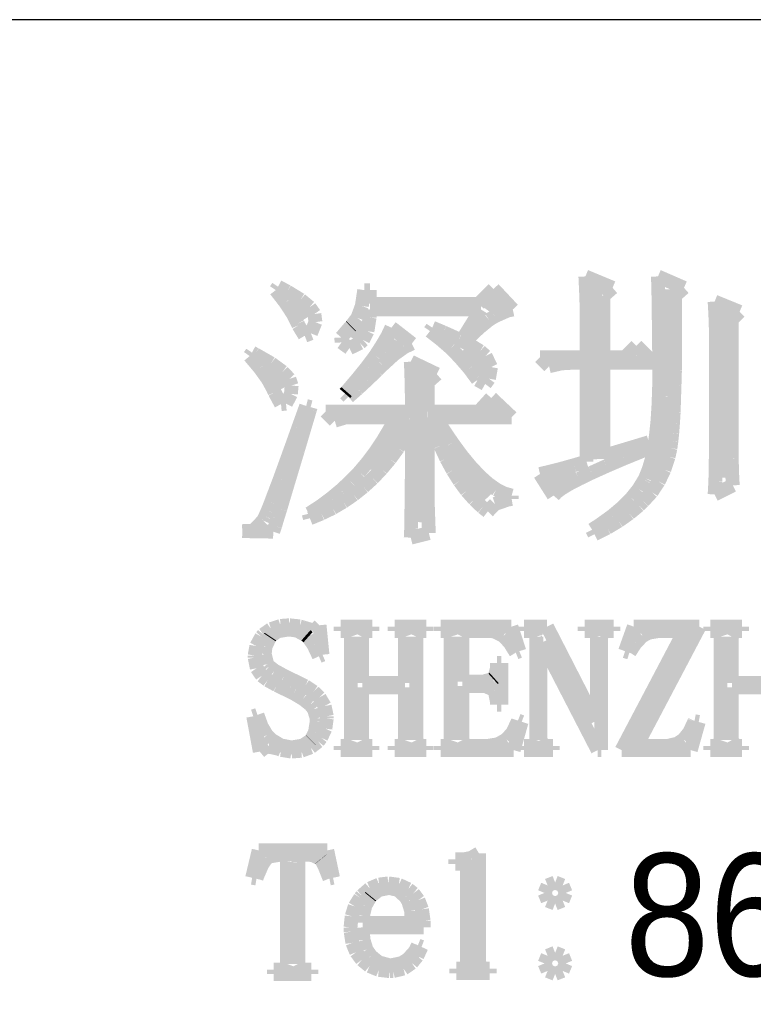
# Model space of a CAD drawing. Extents: x -19 to 391, y -43 to 244.
# Tile 24 of 33: x 359.61 to 365, y -34.91 to -27.68. Entities that reach past the tile are written whole.
import ezdxf

# ---------------------------------------------------------------- set-up
doc = ezdxf.new("R2010")
doc.units = 0
doc.layers.add('BOARD_GEOMETRY_DIMENSION', color=2, linetype='CONTINUOUS')

msp = doc.modelspace()

# ---------------------------------------------------------------- linework, layer by layer
at = {"layer": 'BOARD_GEOMETRY_DIMENSION'}
msp.add_lwpolyline([(385.949952, -27.67965), (333.44993, -27.67965), (333.44993, -38.179756)], dxfattribs=at)
for points, const_width in [([(363.771688, -29.682948), (363.766354, -29.56433)], 0.1016), ([(363.766354, -29.56433), (363.966252, -29.647642)], 0.1016), ([(364.2995, -29.56433), (364.490762, -29.647642)], 0.1016), ([(364.301278, -29.643578), (364.2995, -29.56433)], 0.1016), ([(361.4928, -29.664406), (361.509564, -29.63926)], 0.1016), ([(361.56265, -29.75483), (361.4928, -29.664406)], 0.1016), ([(361.509564, -29.63926), (361.576366, -29.67482)], 0.1016), ([(361.576366, -29.67482), (361.675172, -29.735272)], 0.1016), ([(362.124752, -29.780992), (362.142278, -29.664406)], 0.1016), ([(362.142278, -29.664406), (362.184188, -29.664406)], 0.1016), ([(362.184188, -29.664406), (362.184188, -29.765244)], 0.1016), ([(362.98378, -29.765244), (363.091984, -29.656024)], 0.1016), ([(363.091984, -29.656024), (363.233462, -29.8069)], 0.1016), ([(363.824266, -29.63164), (363.859572, -30.905196)], 0.127), ([(363.966252, -29.647642), (363.89945, -29.706062)], 0.1016), ([(364.303564, -29.727906), (364.301278, -29.643578)], 0.1016), ([(364.360968, -29.658564), (364.383574, -30.440376)], 0.127), ([(364.490762, -29.647642), (364.424468, -29.706062)], 0.1016), ([(361.634786, -29.757624), (361.706668, -29.875734)], 0.127), ([(361.675172, -29.735272), (361.741466, -29.790136)], 0.1016), ([(363.097064, -29.734764), (363.043978, -29.808932)], 0.127), ([(363.77499, -29.77769), (363.771688, -29.682948)], 0.1016), ([(363.89945, -29.706062), (363.89945, -30.156658)], 0.1016), ([(364.30458, -29.816298), (364.303564, -29.727906)], 0.1016), ([(364.424468, -29.706062), (364.425484, -29.852874)], 0.1016), ([(364.715552, -29.748734), (364.899194, -29.823664)], 0.1016), ([(364.720886, -29.84754), (364.715552, -29.748734)], 0.1016), ([(361.616752, -29.837126), (361.56265, -29.75483)], 0.1016), ([(361.741466, -29.790136), (361.776264, -29.840174)], 0.1016), ([(362.092494, -29.868368), (362.124752, -29.780992)], 0.1016), ([(362.184188, -29.8069), (362.181902, -29.86532)], 0.1016), ([(362.184188, -29.765244), (362.98378, -29.765244)], 0.1016), ([(363.00029, -29.8069), (362.184188, -29.8069)], 0.1016), ([(362.875576, -30.006798), (363.00029, -29.8069)], 0.1016), ([(363.194092, -29.815282), (363.100366, -29.856938)], 0.1016), ([(363.233462, -29.8069), (363.194092, -29.815282)], 0.1016), ([(363.77499, -30.156658), (363.77499, -29.77769)], 0.1016), ([(364.305596, -29.910024), (364.30458, -29.816298)], 0.1016), ([(364.794292, -29.822648), (364.777274, -31.040832)], 0.127), ([(364.899194, -29.823664), (364.840774, -29.88183)], 0.1016), ([(361.65409, -29.910024), (361.616752, -29.837126)], 0.1016), ([(361.776264, -29.840174), (361.784392, -29.89961)], 0.1016), ([(362.115608, -29.898848), (362.046266, -30.011624)], 0.127), ([(362.046774, -29.92755), (362.092494, -29.868368)], 0.1016), ([(362.181902, -29.86532), (362.166408, -29.966158)], 0.1016), ([(363.058456, -29.882846), (362.986574, -29.941266)], 0.1016), ([(363.100366, -29.856938), (363.058456, -29.882846)], 0.1016), ([(364.425484, -29.852874), (364.425484, -30.13075)], 0.1016), ([(364.724188, -29.944314), (364.720886, -29.84754)], 0.1016), ([(364.840774, -29.88183), (364.840774, -30.872938)], 0.1016), ([(361.659678, -29.923486), (361.65409, -29.910024)], 0.1016), ([(361.705398, -29.999432), (361.659678, -29.923486)], 0.1016), ([(361.784392, -29.89961), (361.750864, -29.981906)], 0.1016), ([(361.973876, -30.012132), (362.042456, -29.931868)], 0.1016), ([(362.042456, -29.931868), (362.046774, -29.92755)], 0.1016), ([(362.166408, -29.966158), (362.13415, -30.03169)], 0.1016), ([(362.312966, -30.002734), (362.342176, -29.94025)], 0.1016), ([(362.342176, -29.94025), (362.49229, -30.056836)], 0.1016), ([(362.625386, -29.965142), (362.64215, -29.94025)], 0.1016), ([(362.70565, -30.027626), (362.625386, -29.965142)], 0.1016), ([(362.64215, -29.94025), (362.724192, -29.97454)], 0.1016), ([(362.986574, -29.941266), (362.900468, -30.023562)], 0.1016), ([(364.306866, -30.00883), (364.305596, -29.910024)], 0.1016), ([(364.724188, -30.88132), (364.724188, -29.944314)], 0.1016), ([(361.750864, -29.981906), (361.705398, -29.999432)], 0.1016), ([(361.975908, -30.048454), (361.973876, -30.012132)], 0.1016), ([(362.13415, -30.03169), (362.11129, -30.052518)], 0.1016), ([(362.27258, -30.071314), (362.312966, -30.002734)], 0.1016), ([(362.366306, -30.02788), (362.311696, -30.13075)], 0.127), ([(362.778802, -30.091126), (362.70565, -30.027626)], 0.1016), ([(362.724192, -29.97454), (362.837984, -30.025594)], 0.1016), ([(362.837984, -30.025594), (362.927392, -30.07233)], 0.1016), ([(362.900468, -30.023562), (362.875576, -30.006798)], 0.1016), ([(364.307882, -30.11297), (364.306866, -30.00883)], 0.1016), ([(362.034074, -30.09011), (361.975908, -30.048454)], 0.1016), ([(362.11129, -30.052518), (362.034074, -30.09011)], 0.1016), ([(362.223558, -30.14726), (362.27258, -30.071314)], 0.1016), ([(362.437172, -30.082744), (362.360972, -30.136846)], 0.1016), ([(362.49229, -30.056836), (362.437172, -30.082744)], 0.1016), ([(362.842302, -30.156658), (362.778802, -30.091126)], 0.1016), ([(362.881164, -30.093666), (363.006894, -30.212538), (363.0295, -30.278578)], 0.127), ([(362.927392, -30.07233), (362.993178, -30.11297)], 0.1016), ([(362.993178, -30.11297), (363.033564, -30.148276)], 0.1016), ([(364.057692, -30.156658), (364.141004, -30.073346)], 0.1016), ([(364.141004, -30.073346), (364.265972, -30.198314)], 0.1016), ([(364.307882, -30.37332), (364.307882, -30.11297)], 0.1016), ([(361.301284, -30.148276), (361.318302, -30.123384)], 0.1016), ([(361.376468, -30.237938), (361.301284, -30.148276)], 0.1016), ([(361.318302, -30.123384), (361.342178, -30.13583)], 0.1016), ([(361.342178, -30.13583), (361.458764, -30.202378)], 0.1016), ([(362.163106, -30.22854), (362.223558, -30.14726)], 0.1016), ([(362.360972, -30.136846), (362.275882, -30.215078)], 0.1016), ([(362.914692, -30.23997), (362.842302, -30.156658)], 0.1016), ([(363.033564, -30.148276), (363.073188, -30.229556)], 0.1016), ([(363.433106, -30.156658), (363.77499, -30.156658)], 0.1016), ([(363.499908, -30.22346), (363.433106, -30.156658)], 0.1016), ([(363.89945, -30.156658), (364.057692, -30.156658)], 0.1016), ([(364.425484, -30.13075), (364.424468, -30.253432)], 0.1016), ([(361.434888, -30.318964), (361.376468, -30.237938)], 0.1016), ([(361.464098, -30.268926), (361.533186, -30.391354)], 0.127), ([(361.458764, -30.202378), (361.543092, -30.263846)], 0.1016), ([(362.092494, -30.315916), (362.163106, -30.22854)], 0.1016), ([(362.237274, -30.253432), (362.164376, -30.323282)], 0.1016), ([(362.275882, -30.215078), (362.237274, -30.253432)], 0.1016), ([(362.483908, -30.189932), (362.675678, -30.281626)], 0.1016), ([(362.487972, -30.263846), (362.483908, -30.189932)], 0.1016), ([(362.545376, -30.270704), (362.533692, -31.36773)], 0.127), ([(362.966762, -30.310836), (362.914692, -30.23997)], 0.1016), ([(363.073188, -30.229556), (363.058456, -30.3149)], 0.1016), ([(363.591602, -30.202378), (363.499908, -30.22346)], 0.1016), ([(363.666278, -30.198314), (363.591602, -30.202378)], 0.1016), ([(363.77499, -30.198314), (363.666278, -30.198314)], 0.1016), ([(363.77499, -30.922976), (363.77499, -30.198314)], 0.1016), ([(363.89945, -30.198314), (363.89945, -30.88132)], 0.1016), ([(364.265972, -30.198314), (363.89945, -30.198314)], 0.1016), ([(364.424468, -30.253432), (364.421166, -30.365954)], 0.1016), ([(361.474004, -30.390846), (361.434888, -30.318964)], 0.1016), ([(361.543092, -30.263846), (361.592876, -30.316932)], 0.1016), ([(361.592876, -30.316932), (361.609386, -30.364938)], 0.1016), ([(362.012484, -30.409642), (362.092494, -30.315916)], 0.1016), ([(362.164376, -30.323282), (362.093764, -30.388814)], 0.1016), ([(362.490004, -30.35554), (362.487972, -30.263846)], 0.1016), ([(362.675678, -30.281626), (362.608876, -30.340046)], 0.1016), ([(362.975398, -30.323282), (362.966762, -30.310836)], 0.1016), ([(363.030262, -30.353508), (362.975398, -30.323282)], 0.1016), ([(363.058456, -30.3149), (363.030262, -30.353508)], 0.1016), ([(361.484672, -30.414976), (361.474004, -30.390846)], 0.1016), ([(361.609386, -30.364938), (361.604052, -30.426406)], 0.1016), ([(362.093764, -30.388814), (362.025692, -30.44825)], 0.1016), ([(362.49229, -30.462728), (362.490004, -30.35554)], 0.1016), ([(362.608876, -30.340046), (362.608876, -30.556454)], 0.1016), ([(364.303564, -30.503368), (364.307882, -30.37332)], 0.1016), ([(364.421166, -30.365954), (364.417864, -30.469078)], 0.1016), ([(361.531408, -30.501336), (361.484672, -30.414976)], 0.1016), ([(361.604052, -30.426406), (361.567984, -30.498034)], 0.1016), ([(362.0008, -30.423104), (362.012484, -30.409642)], 0.1016), ([(362.025692, -30.44825), (362.0008, -30.423104)], 0.1016), ([(362.49229, -30.556454), (362.49229, -30.462728)], 0.1016), ([(362.98378, -30.556454), (363.074966, -30.456378)], 0.1016), ([(363.074966, -30.456378), (363.22508, -30.59811)], 0.1016), ([(364.367064, -30.445964), (364.24489, -31.04642)], 0.127), ([(364.417864, -30.469078), (364.41507, -30.560518)], 0.1016), ([(361.567984, -30.498034), (361.531408, -30.501336)], 0.1016), ([(361.658662, -30.674564), (361.716066, -30.515306)], 0.1016), ([(361.744006, -30.541468), (361.69727, -30.69844)], 0.1016), ([(361.716066, -30.515306), (361.749086, -30.523688)], 0.1016), ([(361.749086, -30.523688), (361.744006, -30.541468)], 0.1016), ([(363.056678, -30.545786), (363.097064, -30.552136)], 0.127), ([(364.296198, -30.621986), (364.303564, -30.503368)], 0.1016), ([(361.859576, -30.556454), (362.49229, -30.556454)], 0.1016), ([(361.92587, -30.623002), (361.859576, -30.556454)], 0.1016), ([(362.009182, -30.59811), (361.92587, -30.623002)], 0.1016), ([(362.37545, -30.59811), (362.009182, -30.59811)], 0.1016), ([(362.453682, -30.597348), (362.205778, -30.991302)], 0.127), ([(362.328968, -30.686502), (362.37545, -30.59811)], 0.1016), ([(362.608876, -30.556454), (362.98378, -30.556454)], 0.1016), ([(362.608876, -30.59811), (362.608876, -31.156148)], 0.1016), ([(362.625386, -30.59811), (362.608876, -30.59811)], 0.1016), ([(362.661962, -30.706314), (362.625386, -30.59811)], 0.1016), ([(362.667296, -30.59811), (362.715302, -30.675072)], 0.1016), ([(363.22508, -30.59811), (362.667296, -30.59811)], 0.1016), ([(364.41507, -30.560518), (364.40999, -30.641798)], 0.1016), ([(361.607608, -30.817312), (361.658662, -30.674564)], 0.1016), ([(362.278676, -30.77083), (362.328968, -30.686502)], 0.1016), ([(362.49229, -30.656276), (362.4453, -30.738572)], 0.1016), ([(362.49229, -30.945836), (362.49229, -30.656276)], 0.1016), ([(362.715302, -30.675072), (362.787692, -30.783276)], 0.1016), ([(364.284768, -30.73019), (364.296198, -30.621986)], 0.1016), ([(364.40999, -30.641798), (364.404402, -30.71368)], 0.1016), ([(361.69727, -30.69844), (361.654598, -30.842204)], 0.1016), ([(362.4453, -30.738572), (362.390182, -30.823916)], 0.1016), ([(362.701586, -30.807406), (362.661962, -30.706314)], 0.1016), ([(364.27029, -30.825948), (364.284768, -30.73019)], 0.1016), ([(364.404402, -30.71368), (364.398052, -30.773878)], 0.1016), ([(361.561888, -30.943296), (361.607608, -30.817312)], 0.1016), ([(362.224574, -30.85211), (362.278676, -30.77083)], 0.1016), ([(362.390182, -30.823916), (362.331762, -30.90418)], 0.1016), ([(362.745274, -30.900878), (362.701586, -30.807406)], 0.1016), ([(362.787692, -30.783276), (362.857796, -30.879034)], 0.1016), ([(363.89945, -30.88132), (364.232698, -30.781244)], 0.1016), ([(364.24108, -30.8229), (364.199678, -30.839664)], 0.1016), ([(364.232698, -30.781244), (364.24108, -30.8229)], 0.1016), ([(364.252764, -30.910276), (364.27029, -30.825948)], 0.1016), ([(364.391194, -30.824932), (364.382558, -30.864556)], 0.1016), ([(364.398052, -30.773878), (364.391194, -30.824932)], 0.1016), ([(361.654598, -30.842204), (361.61599, -30.97022)], 0.1016), ([(362.167678, -30.928056), (362.224574, -30.85211)], 0.1016), ([(362.331762, -30.90418), (362.269278, -30.978094)], 0.1016), ([(362.792264, -30.987238), (362.745274, -30.900878)], 0.1016), ([(362.770166, -30.856174), (363.066076, -31.169864)], 0.127), ([(362.857796, -30.879034), (362.925106, -30.960314)], 0.1016), ([(364.051596, -30.899862), (363.922564, -30.955234)], 0.1016), ([(364.199678, -30.839664), (364.051596, -30.899862)], 0.1016), ([(364.230666, -30.983174), (364.252764, -30.910276)], 0.1016), ([(364.377478, -30.887416), (364.34649, -30.983174)], 0.1016), ([(364.382558, -30.864556), (364.377478, -30.887416)], 0.1016), ([(364.723172, -30.96768), (364.724188, -30.88132)], 0.1016), ([(364.840774, -30.872938), (364.84179, -30.900878)], 0.1016), ([(364.84179, -30.900878), (364.843568, -30.994604)], 0.1016), ([(361.522264, -31.052516), (361.561888, -30.943296)], 0.1016), ([(361.61599, -30.97022), (361.5817, -31.084774)], 0.1016), ([(362.105956, -31.000954), (362.167678, -30.928056)], 0.1016), ([(362.269278, -30.978094), (362.204762, -31.046674)], 0.1016), ([(362.491274, -31.068518), (362.49229, -30.945836)], 0.1016), ([(362.925106, -30.960314), (362.989876, -31.029148)], 0.1016), ([(363.494574, -30.999938), (363.58957, -30.976062)], 0.1016), ([(363.58957, -30.976062), (363.683296, -30.9499)], 0.1016), ([(363.683296, -30.9499), (363.77499, -30.922976)], 0.1016), ([(363.922564, -30.955234), (363.812074, -31.005018)], 0.1016), ([(364.720886, -31.06547), (364.723172, -30.96768)], 0.1016), ([(361.486958, -31.145226), (361.522264, -31.052516)], 0.1016), ([(362.040678, -31.068518), (362.105956, -31.000954)], 0.1016), ([(362.204762, -31.046674), (362.136182, -31.109158)], 0.1016), ([(362.842302, -31.066486), (362.792264, -30.987238)], 0.1016), ([(362.989876, -31.029148), (363.052106, -31.085282)], 0.1016), ([(363.433106, -31.014416), (363.494574, -30.999938)], 0.1016), ([(363.533182, -31.172658), (363.433106, -31.014416)], 0.1016), ([(363.517688, -31.076138), (363.69879, -31.010098)], 0.127), ([(363.719364, -31.049976), (363.64545, -31.08833)], 0.1016), ([(363.812074, -31.005018), (363.719364, -31.049976)], 0.1016), ([(364.199678, -31.056072), (364.205774, -31.044642)], 0.1016), ([(364.205774, -31.044642), (364.230666, -30.983174)], 0.1016), ([(364.34649, -30.983174), (364.30458, -31.069534)], 0.1016), ([(364.843568, -30.994604), (364.848902, -31.097728)], 0.1016), ([(361.5817, -31.084774), (361.551474, -31.18485)], 0.1016), ([(361.97159, -31.133034), (362.040678, -31.068518)], 0.1016), ([(362.136182, -31.109158), (362.0643, -31.166562)], 0.1016), ([(362.490004, -31.17596), (362.491274, -31.068518)], 0.1016), ([(362.89488, -31.138368), (362.842302, -31.066486)], 0.1016), ([(363.052106, -31.085282), (363.112558, -31.127954)], 0.1016), ([(363.590586, -31.121604), (363.552994, -31.149798)], 0.1016), ([(363.64545, -31.08833), (363.590586, -31.121604)], 0.1016), ([(364.104682, -31.191454), (364.157768, -31.124906)], 0.1016), ([(364.157768, -31.124906), (364.199678, -31.056072)], 0.1016), ([(364.30458, -31.069534), (364.25378, -31.14675)], 0.1016), ([(364.715552, -31.164276), (364.720886, -31.06547)], 0.1016), ([(364.848902, -31.097728), (364.715552, -31.164276)], 0.1016), ([(361.458002, -31.222188), (361.486958, -31.145226)], 0.1016), ([(361.551474, -31.18485), (361.526582, -31.26994)], 0.1016), ([(361.823, -31.249874), (361.898692, -31.193486)], 0.1016), ([(361.898692, -31.193486), (361.97159, -31.133034)], 0.1016), ([(362.0643, -31.166562), (361.988354, -31.218378)], 0.1016), ([(362.488988, -31.269432), (362.490004, -31.17596)], 0.1016), ([(362.608876, -31.156148), (362.609892, -31.249874)], 0.1016), ([(362.951268, -31.201868), (362.89488, -31.138368)], 0.1016), ([(363.112558, -31.127954), (363.169962, -31.157164)], 0.1016), ([(363.169962, -31.157164), (363.22508, -31.172658)], 0.1016), ([(363.22508, -31.19755), (363.199172, -31.201868)], 0.1016), ([(363.22508, -31.172658), (363.22508, -31.19755)], 0.1016), ([(363.552994, -31.149798), (363.533182, -31.172658)], 0.1016), ([(364.03915, -31.258002), (364.104682, -31.191454)], 0.1016), ([(364.25378, -31.14675), (364.191296, -31.214314)], 0.1016), ([(361.433872, -31.28264), (361.458002, -31.222188)], 0.1016), ([(361.526582, -31.26994), (361.504484, -31.33979)], 0.1016), ([(361.74299, -31.30169), (361.823, -31.249874)], 0.1016), ([(361.910376, -31.264352), (361.82808, -31.304738)], 0.1016), ([(361.988354, -31.218378), (361.910376, -31.264352)], 0.1016), ([(362.487972, -31.34868), (362.488988, -31.269432)], 0.1016), ([(362.609892, -31.249874), (362.613194, -31.347664)], 0.1016), ([(363.011466, -31.259018), (362.951268, -31.201868)], 0.1016), ([(363.050074, -31.289244), (363.011466, -31.259018)], 0.1016), ([(363.102398, -31.234126), (363.050074, -31.289244)], 0.1016), ([(363.199172, -31.201868), (363.102398, -31.234126)], 0.1016), ([(363.962188, -31.322518), (364.03915, -31.258002)], 0.1016), ([(364.1598, -31.245556), (364.089188, -31.303976)], 0.1016), ([(364.191296, -31.214314), (364.1598, -31.245556)], 0.1016), ([(361.40136, -31.352236), (361.415076, -31.325312)], 0.1016), ([(361.415076, -31.325312), (361.433872, -31.28264)], 0.1016), ([(361.504484, -31.33979), (361.487974, -31.396178)], 0.1016), ([(361.734354, -31.306008), (361.74299, -31.30169)], 0.1016), ([(361.74299, -31.339282), (361.734354, -31.306008)], 0.1016), ([(361.82808, -31.304738), (361.74299, -31.339282)], 0.1016), ([(363.873796, -31.386018), (363.962188, -31.322518)], 0.1016), ([(364.089188, -31.303976), (364.010956, -31.359094)], 0.1016), ([(361.32897, -31.429452), (361.399582, -31.356554)], 0.1016), ([(361.399582, -31.356554), (361.40136, -31.352236)], 0.1016), ([(361.487974, -31.396178), (361.474258, -31.43758)], 0.1016), ([(362.485178, -31.463234), (362.486956, -31.413196)], 0.1016), ([(362.486956, -31.413196), (362.487972, -31.34868)], 0.1016), ([(362.613194, -31.347664), (362.617004, -31.448502)], 0.1016), ([(363.816392, -31.42361), (363.873796, -31.386018)], 0.1016), ([(363.925866, -31.410148), (363.832902, -31.456884)], 0.1016), ([(364.010956, -31.359094), (363.925866, -31.410148)], 0.1016), ([(361.246674, -31.433516), (361.31627, -31.431484)], 0.1016), ([(361.474258, -31.43758), (361.246674, -31.433516)], 0.1016), ([(361.31627, -31.431484), (361.32897, -31.429452)], 0.1016), ([(362.617004, -31.448502), (362.483908, -31.481776)], 0.1016), ([(362.483908, -31.481776), (362.485178, -31.463234)], 0.1016), ([(363.832902, -31.456884), (363.816392, -31.42361)], 0.1016), ([(361.45851, -32.152336), (361.528106, -32.129476)], 0.1016), ([(361.528106, -32.129476), (361.592876, -32.124396)], 0.1016), ([(361.592876, -32.124396), (361.668822, -32.132778)], 0.1016), ([(361.668822, -32.132778), (361.692698, -32.13989)], 0.1016), ([(361.788456, -32.150304), (361.814364, -32.124396)], 0.1016), ([(361.814364, -32.124396), (361.836208, -32.340804)], 0.1016), ([(361.968542, -32.13481), (362.201714, -32.13481)], 0.1016), ([(361.968542, -32.166306), (361.968542, -32.13481)], 0.1016), ([(362.201714, -32.13481), (362.201714, -32.166306)], 0.1016), ([(362.366052, -32.13481), (362.599478, -32.13481)], 0.1016), ([(362.366052, -32.166306), (362.366052, -32.13481)], 0.1016), ([(362.599478, -32.13481), (362.599478, -32.166306)], 0.1016), ([(362.703872, -32.13481), (363.223302, -32.13481)], 0.1016), ([(362.703872, -32.166306), (362.703872, -32.13481)], 0.1016), ([(363.223302, -32.13481), (363.281722, -32.314896)], 0.1016), ([(363.315504, -32.13481), (363.485176, -32.13481)], 0.1016), ([(363.315504, -32.166306), (363.315504, -32.13481)], 0.1016), ([(363.485176, -32.13481), (363.841284, -32.828992)], 0.1016), ([(363.76102, -32.13481), (363.973364, -32.13481)], 0.1016), ([(363.76102, -32.166306), (363.76102, -32.13481)], 0.1016), ([(363.973364, -32.13481), (363.973364, -32.166306)], 0.1016), ([(364.057692, -32.314896), (364.122208, -32.13481)], 0.1016), ([(364.122208, -32.13481), (364.6043, -32.13481)], 0.1016), ([(364.6043, -32.13481), (364.143036, -33.010094)], 0.1016), ([(364.68431, -32.13481), (364.917482, -32.13481)], 0.1016), ([(364.68431, -32.166306), (364.68431, -32.13481)], 0.1016), ([(364.917482, -32.13481), (364.917482, -32.166306)], 0.1016), ([(361.350052, -32.277304), (361.387644, -32.208724)], 0.1016), ([(361.387644, -32.208724), (361.401106, -32.192976)], 0.1016), ([(361.401106, -32.192976), (361.45851, -32.152336)], 0.1016), ([(361.453176, -32.207708), (361.449112, -32.213804)], 0.1016), ([(361.505246, -32.1691), (361.453176, -32.207708)], 0.1016), ([(361.586526, -32.155638), (361.505246, -32.1691)], 0.1016), ([(361.64901, -32.16402), (361.586526, -32.155638)], 0.1016), ([(361.714542, -32.19831), (361.64901, -32.16402)], 0.1016), ([(361.692698, -32.13989), (361.762294, -32.160718)], 0.1016), ([(361.730036, -32.212026), (361.714542, -32.19831)], 0.1016), ([(361.762294, -32.160718), (361.788456, -32.150304)], 0.1016), ([(361.990386, -32.166306), (361.968542, -32.166306)], 0.1016), ([(362.032042, -32.17672), (361.990386, -32.166306)], 0.1016), ([(362.043472, -32.208724), (362.032042, -32.17672)], 0.1016), ([(362.043472, -32.967422), (362.043472, -32.208724)], 0.1016), ([(362.143294, -32.17672), (362.1278, -32.208724)], 0.1016), ([(362.1278, -32.208724), (362.1278, -32.548322)], 0.1016), ([(362.180886, -32.166306), (362.143294, -32.17672)], 0.1016), ([(362.201714, -32.166306), (362.180886, -32.166306)], 0.1016), ([(362.38815, -32.166306), (362.366052, -32.166306)], 0.1016), ([(362.429552, -32.17672), (362.38815, -32.166306)], 0.1016), ([(362.441236, -32.208724), (362.429552, -32.17672)], 0.1016), ([(362.441236, -32.548322), (362.441236, -32.208724)], 0.1016), ([(362.541058, -32.17672), (362.525564, -32.208724)], 0.1016), ([(362.525564, -32.208724), (362.525564, -32.967422)], 0.1016), ([(362.57865, -32.166306), (362.541058, -32.17672)], 0.1016), ([(362.599478, -32.166306), (362.57865, -32.166306)], 0.1016), ([(362.73105, -32.166306), (362.703872, -32.166306)], 0.1016), ([(362.767372, -32.17672), (362.73105, -32.166306)], 0.1016), ([(362.777786, -32.208724), (362.767372, -32.17672)], 0.1016), ([(362.777786, -32.967422), (362.777786, -32.208724)], 0.1016), ([(362.878878, -32.17672), (362.86313, -32.208724)], 0.1016), ([(362.86313, -32.208724), (362.86313, -32.537908)], 0.1016), ([(362.911136, -32.166306), (362.878878, -32.17672)], 0.1016), ([(363.058964, -32.166306), (362.911136, -32.166306)], 0.1016), ([(363.097572, -32.170116), (363.058964, -32.166306)], 0.1016), ([(363.165136, -32.20339), (363.097572, -32.170116)], 0.1016), ([(363.211872, -32.254698), (363.165136, -32.20339)], 0.1016), ([(363.352842, -32.166306), (363.315504, -32.166306)], 0.1016), ([(363.395768, -32.17672), (363.352842, -32.166306)], 0.1016), ([(363.405928, -32.208724), (363.395768, -32.17672)], 0.1016), ([(363.405928, -32.967422), (363.405928, -32.208724)], 0.1016), ([(363.803692, -32.166306), (363.76102, -32.166306)], 0.1016), ([(363.841284, -32.17672), (363.803692, -32.166306)], 0.1016), ([(363.851698, -32.208724), (363.841284, -32.17672)], 0.1016), ([(363.851698, -32.828992), (363.851698, -32.208724)], 0.1016), ([(363.89945, -32.17672), (363.88294, -32.208724)], 0.1016), ([(363.88294, -32.208724), (363.88294, -33.041336)], 0.1016), ([(363.930692, -32.166306), (363.89945, -32.17672)], 0.1016), ([(363.973364, -32.166306), (363.930692, -32.166306)], 0.1016), ([(364.031784, -33.041336), (364.492794, -32.166306)], 0.1016), ([(364.185708, -32.20339), (364.135924, -32.254698)], 0.1016), ([(364.231428, -32.179514), (364.185708, -32.20339)], 0.1016), ([(364.307628, -32.166306), (364.231428, -32.179514)], 0.1016), ([(364.492794, -32.166306), (364.307628, -32.166306)], 0.1016), ([(364.705138, -32.166306), (364.68431, -32.166306)], 0.1016), ([(364.74781, -32.17672), (364.705138, -32.166306)], 0.1016), ([(364.758478, -32.208724), (364.74781, -32.17672)], 0.1016), ([(364.758478, -32.967422), (364.758478, -32.208724)], 0.1016), ([(364.859316, -32.17672), (364.842552, -32.208724)], 0.1016), ([(364.842552, -32.208724), (364.842552, -32.548322)], 0.1016), ([(364.895638, -32.166306), (364.859316, -32.17672)], 0.1016), ([(364.917482, -32.166306), (364.895638, -32.166306)], 0.1016), ([(361.337606, -32.347408), (361.350052, -32.277304)], 0.1016), ([(361.41787, -32.281622), (361.41152, -32.335724)], 0.1016), ([(361.449112, -32.213804), (361.41787, -32.281622)], 0.1016), ([(361.76966, -32.267906), (361.730036, -32.212026)], 0.1016), ([(361.809284, -32.352234), (361.76966, -32.267906)], 0.1016), ([(363.25556, -32.32531), (363.211872, -32.254698)], 0.1016), ([(363.437424, -32.251396), (363.437424, -32.967422)], 0.1016), ([(363.448854, -32.251396), (363.437424, -32.251396)], 0.1016), ([(363.856778, -33.041336), (363.448854, -32.251396)], 0.1016), ([(364.135924, -32.254698), (364.090966, -32.323278)], 0.1016), ([(361.337606, -32.361632), (361.337606, -32.347408)], 0.1016), ([(361.41152, -32.335724), (361.430316, -32.409638)], 0.1016), ([(361.836208, -32.340804), (361.809284, -32.352234)], 0.1016), ([(363.281722, -32.314896), (363.25556, -32.32531)], 0.1016), ([(364.08995, -32.32531), (364.057692, -32.314896)], 0.1016), ([(364.090966, -32.323278), (364.08995, -32.32531)], 0.1016), ([(361.353354, -32.43961), (361.337606, -32.361632)], 0.1016), ([(361.430316, -32.409638), (361.443778, -32.426402)], 0.1016), ([(361.443778, -32.426402), (361.484418, -32.45739)], 0.1016), ([(363.11713, -32.400494), (363.149388, -32.400494)], 0.1016), ([(363.11713, -32.441896), (363.11713, -32.400494)], 0.1016), ([(363.149388, -32.400494), (363.149388, -32.707326)], 0.1016), ([(361.390692, -32.494982), (361.353354, -32.43961)], 0.1016), ([(361.433364, -32.527494), (361.390692, -32.494982)], 0.1016), ([(361.484418, -32.45739), (361.554268, -32.495998)], 0.1016), ([(361.554268, -32.495998), (361.629198, -32.53232)], 0.1016), ([(363.096302, -32.511492), (363.11713, -32.441896)], 0.1016), ([(361.500166, -32.564578), (361.433364, -32.527494)], 0.1016), ([(361.586526, -32.606234), (361.500166, -32.564578)], 0.1016), ([(361.629198, -32.53232), (361.708192, -32.570928)], 0.1016), ([(361.708192, -32.570928), (361.770676, -32.612584)], 0.1016), ([(362.1278, -32.548322), (362.441236, -32.548322)], 0.1016), ([(362.86313, -32.537908), (363.017308, -32.537908)], 0.1016), ([(362.86313, -32.569912), (362.86313, -32.967422)], 0.1016), ([(363.032802, -32.569912), (362.86313, -32.569912)], 0.1016), ([(363.017308, -32.537908), (363.088936, -32.518096)], 0.1016), ([(363.096302, -32.601408), (363.032802, -32.569912)], 0.1016), ([(363.088936, -32.518096), (363.096302, -32.511492)], 0.1016), ([(364.842552, -32.548322), (365.155988, -32.548322)], 0.1016), ([(361.62488, -32.62503), (361.586526, -32.606234)], 0.1016), ([(361.693714, -32.665924), (361.62488, -32.62503)], 0.1016), ([(361.770676, -32.612584), (361.814364, -32.654494)], 0.1016), ([(362.1278, -32.580326), (362.1278, -32.967422)], 0.1016), ([(362.441236, -32.580326), (362.1278, -32.580326)], 0.1016), ([(362.441236, -32.967422), (362.441236, -32.580326)], 0.1016), ([(363.101636, -32.610806), (363.096302, -32.601408)], 0.1016), ([(363.11713, -32.686498), (363.101636, -32.610806)], 0.1016), ([(364.842552, -32.580326), (364.842552, -32.967422)], 0.1016), ([(365.155988, -32.580326), (364.842552, -32.580326)], 0.1016), ([(361.745784, -32.707326), (361.693714, -32.665924)], 0.1016), ([(361.772708, -32.7406), (361.745784, -32.707326)], 0.1016), ([(361.814364, -32.654494), (361.851956, -32.717994)], 0.1016), ([(363.11713, -32.707326), (363.11713, -32.686498)], 0.1016), ([(363.149388, -32.707326), (363.11713, -32.707326)], 0.1016), ([(361.327192, -32.792924), (361.358434, -32.78251)], 0.1016), ([(361.358434, -32.78251), (361.38866, -32.866584)], 0.1016), ([(361.793536, -32.808418), (361.772708, -32.7406)], 0.1016), ([(361.851956, -32.717994), (361.86745, -32.792924)], 0.1016), ([(361.375198, -33.052004), (361.327192, -32.792924)], 0.1016), ([(361.78109, -32.908494), (361.793536, -32.827976)], 0.1016), ([(361.793536, -32.827976), (361.793536, -32.808418)], 0.1016), ([(361.86745, -32.808418), (361.857036, -32.883094)], 0.1016), ([(361.86745, -32.792924), (361.86745, -32.808418)], 0.1016), ([(363.231684, -32.911288), (363.26699, -32.837628)], 0.1016), ([(363.298232, -32.834326), (363.240066, -33.041336)], 0.1016), ([(363.26699, -32.837628), (363.271308, -32.823912)], 0.1016), ([(363.271308, -32.823912), (363.298232, -32.834326)], 0.1016), ([(363.841284, -32.828992), (363.851698, -32.828992)], 0.1016), ([(364.530386, -32.90951), (364.565692, -32.83331)], 0.1016), ([(364.598966, -32.834326), (364.5408, -33.041336)], 0.1016), ([(364.565692, -32.83331), (364.567978, -32.828992)], 0.1016), ([(364.567978, -32.828992), (364.598966, -32.834326)], 0.1016), ([(361.38866, -32.866584), (361.426252, -32.930084)], 0.1016), ([(361.426252, -32.930084), (361.464606, -32.967422)], 0.1016), ([(361.750864, -32.967422), (361.78109, -32.908494)], 0.1016), ([(361.857036, -32.883094), (361.825794, -32.949896)], 0.1016), ([(363.18698, -32.962596), (363.231684, -32.911288)], 0.1016), ([(364.487714, -32.962596), (364.530386, -32.90951)], 0.1016), ([(361.464606, -32.967422), (361.529376, -33.00603)], 0.1016), ([(361.529376, -33.00603), (361.603036, -33.020508)], 0.1016), ([(361.691682, -33.0073), (361.749848, -32.968438)], 0.1016), ([(361.80395, -32.977836), (361.748832, -33.020508)], 0.1016), ([(361.749848, -32.968438), (361.750864, -32.967422)], 0.1016), ([(361.825794, -32.949896), (361.80395, -32.977836)], 0.1016), ([(361.995466, -33.010094), (362.032042, -32.998918)], 0.1016), ([(362.032042, -32.998918), (362.043472, -32.967422)], 0.1016), ([(362.1278, -32.967422), (362.143294, -32.998918)], 0.1016), ([(362.143294, -32.998918), (362.175552, -33.010094)], 0.1016), ([(362.39323, -33.010094), (362.429552, -32.998918)], 0.1016), ([(362.429552, -32.998918), (362.441236, -32.967422)], 0.1016), ([(362.525564, -32.967422), (362.541058, -32.998918)], 0.1016), ([(362.541058, -32.998918), (362.573316, -33.010094)], 0.1016), ([(362.73613, -33.010094), (362.767372, -32.998918)], 0.1016), ([(362.767372, -32.998918), (362.777786, -32.967422)], 0.1016), ([(362.86313, -32.967422), (362.878878, -32.998918)], 0.1016), ([(362.878878, -32.998918), (362.911136, -33.010094)], 0.1016), ([(363.04855, -33.010094), (363.124496, -32.997902)], 0.1016), ([(363.124496, -32.997902), (363.18698, -32.962596)], 0.1016), ([(363.358176, -33.010094), (363.395768, -32.998918)], 0.1016), ([(363.395768, -32.998918), (363.405928, -32.967422)], 0.1016), ([(363.437424, -32.967422), (363.453934, -32.998918)], 0.1016), ([(363.453934, -32.998918), (363.485176, -33.010094)], 0.1016), ([(364.371128, -33.010094), (364.44174, -32.993584)], 0.1016), ([(364.44174, -32.993584), (364.487714, -32.962596)], 0.1016), ([(364.710472, -33.010094), (364.74781, -32.998918)], 0.1016), ([(364.74781, -32.998918), (364.758478, -32.967422)], 0.1016), ([(364.842552, -32.967422), (364.859316, -32.998918)], 0.1016), ([(364.859316, -32.998918), (364.890558, -33.010094)], 0.1016), ([(361.40644, -33.026096), (361.375198, -33.052004)], 0.1016), ([(361.438698, -33.015428), (361.40644, -33.026096)], 0.1016), ([(361.512612, -33.030922), (361.438698, -33.015428)], 0.1016), ([(361.532424, -33.039304), (361.512612, -33.030922)], 0.1016), ([(361.60837, -33.052004), (361.532424, -33.039304)], 0.1016), ([(361.603036, -33.020508), (361.61345, -33.020508)], 0.1016), ([(361.680252, -33.045908), (361.60837, -33.052004)], 0.1016), ([(361.61345, -33.020508), (361.691682, -33.0073)], 0.1016), ([(361.748832, -33.020508), (361.680252, -33.045908)], 0.1016), ([(361.968542, -33.010094), (361.995466, -33.010094)], 0.1016), ([(361.968542, -33.041336), (361.968542, -33.010094)], 0.1016), ([(362.201714, -33.041336), (361.968542, -33.041336)], 0.1016), ([(362.175552, -33.010094), (362.201714, -33.010094)], 0.1016), ([(362.201714, -33.010094), (362.201714, -33.041336)], 0.1016), ([(362.366052, -33.010094), (362.39323, -33.010094)], 0.1016), ([(362.366052, -33.041336), (362.366052, -33.010094)], 0.1016), ([(362.599478, -33.041336), (362.366052, -33.041336)], 0.1016), ([(362.573316, -33.010094), (362.599478, -33.010094)], 0.1016), ([(362.599478, -33.010094), (362.599478, -33.041336)], 0.1016), ([(362.703872, -33.010094), (362.73613, -33.010094)], 0.1016), ([(362.703872, -33.041336), (362.703872, -33.010094)], 0.1016), ([(363.240066, -33.041336), (362.703872, -33.041336)], 0.1016), ([(362.911136, -33.010094), (363.04855, -33.010094)], 0.1016), ([(363.315504, -33.010094), (363.358176, -33.010094)], 0.1016), ([(363.315504, -33.041336), (363.315504, -33.010094)], 0.1016), ([(363.527848, -33.041336), (363.315504, -33.041336)], 0.1016), ([(363.485176, -33.010094), (363.527848, -33.010094)], 0.1016), ([(363.527848, -33.010094), (363.527848, -33.041336)], 0.1016), ([(363.88294, -33.041336), (363.856778, -33.041336)], 0.1016), ([(364.5408, -33.041336), (364.031784, -33.041336)], 0.1016), ([(364.143036, -33.010094), (364.371128, -33.010094)], 0.1016), ([(364.68431, -33.010094), (364.710472, -33.010094)], 0.1016), ([(364.68431, -33.041336), (364.68431, -33.010094)], 0.1016), ([(364.917482, -33.041336), (364.68431, -33.041336)], 0.1016), ([(364.890558, -33.010094), (364.917482, -33.010094)], 0.1016), ([(364.917482, -33.010094), (364.917482, -33.041336)], 0.1016), ([(361.319318, -33.978088), (361.36707, -33.777174)], 0.1016), ([(361.36707, -33.777174), (361.871006, -33.777174)], 0.1016), ([(361.871006, -33.777174), (361.913678, -33.978088)], 0.1016), ([(362.929678, -33.831276), (362.984796, -33.798002)], 0.1016), ([(362.984796, -33.798002), (362.984796, -34.675826)], 0.1016), ([(361.42549, -33.835594), (361.394502, -33.879282)], 0.1016), ([(361.445302, -33.822132), (361.42549, -33.835594)], 0.1016), ([(361.526582, -33.80867), (361.445302, -33.822132)], 0.1016), ([(361.567984, -33.81375), (361.526582, -33.80867)], 0.1016), ([(361.574588, -33.861756), (361.567984, -33.81375)], 0.1016), ([(361.574588, -34.61004), (361.574588, -33.861756)], 0.1016), ([(361.663996, -33.81375), (361.658662, -33.866836)], 0.1016), ([(361.658662, -33.866836), (361.658662, -34.61004)], 0.1016), ([(361.722162, -33.80867), (361.663996, -33.81375)], 0.1016), ([(361.763818, -33.811718), (361.722162, -33.80867)], 0.1016), ([(361.823254, -33.840674), (361.763818, -33.811718)], 0.1016), ([(361.82427, -33.841944), (361.823254, -33.840674)], 0.1016), ([(361.850178, -33.890712), (361.82427, -33.841944)], 0.1016), ([(362.812076, -33.842706), (362.873544, -33.842706)], 0.1016), ([(362.812076, -33.87598), (362.812076, -33.842706)], 0.1016), ([(362.873544, -33.842706), (362.929678, -33.831276)], 0.1016), ([(362.897166, -33.869884), (362.897166, -34.675826)], 0.1016), ([(362.985304, -33.805876), (362.985304, -34.600388)], 0.1016), ([(361.394502, -33.879282), (361.357926, -33.96361)], 0.1016), ([(361.886754, -33.983422), (361.850178, -33.890712)], 0.1016), ([(362.85678, -33.87598), (362.812076, -33.87598)], 0.1016), ([(362.89615, -33.892744), (362.85678, -33.87598)], 0.1016), ([(362.906564, -33.942782), (362.89615, -33.892744)], 0.1016), ([(361.351576, -33.983422), (361.319318, -33.978088)], 0.1016), ([(361.357926, -33.96361), (361.351576, -33.983422)], 0.1016), ([(361.913678, -33.978088), (361.886754, -33.983422)], 0.1016), ([(363.48924, -34.034222), (363.544358, -34.012378)], 0.1016), ([(363.544358, -34.012378), (363.599476, -34.034222)], 0.1016), ([(362.125006, -34.108898), (362.184188, -34.056828)], 0.1016), ([(362.184188, -34.056828), (362.252006, -34.027618)], 0.1016), ([(362.248958, -34.068258), (362.190538, -34.113978)], 0.1016), ([(362.324904, -34.05251), (362.248958, -34.068258)], 0.1016), ([(362.252006, -34.027618), (362.31957, -34.019236)], 0.1016), ([(362.31957, -34.019236), (362.396532, -34.02965)], 0.1016), ([(362.391452, -34.068258), (362.324904, -34.05251)], 0.1016), ([(362.44657, -34.119312), (362.391452, -34.068258)], 0.1016), ([(362.396532, -34.02965), (362.465366, -34.061908)], 0.1016), ([(362.465366, -34.061908), (362.502958, -34.092134)], 0.1016), ([(363.46638, -34.08934), (363.48924, -34.034222)], 0.1016), ([(363.48924, -34.145474), (363.46638, -34.08934)], 0.1016), ([(363.599476, -34.034222), (363.622336, -34.08934)], 0.1016), ([(363.622336, -34.08934), (363.599476, -34.145474)], 0.1016), ([(362.072936, -34.187892), (362.11256, -34.124392)], 0.1016), ([(362.11256, -34.124392), (362.125006, -34.108898)], 0.1016), ([(362.18622, -34.119312), (362.150914, -34.182812)], 0.1016), ([(362.190538, -34.113978), (362.18622, -34.119312)], 0.1016), ([(362.465366, -34.1503), (362.44657, -34.119312)], 0.1016), ([(362.48721, -34.221166), (362.465366, -34.1503)], 0.1016), ([(362.502958, -34.092134), (362.540296, -34.142172)], 0.1016), ([(362.540296, -34.142172), (362.566458, -34.209736)], 0.1016), ([(363.544358, -34.167318), (363.48924, -34.145474)], 0.1016), ([(363.599476, -34.145474), (363.544358, -34.167318)], 0.1016), ([(362.050076, -34.26079), (362.072936, -34.187892)], 0.1016), ([(362.150914, -34.182812), (362.133134, -34.258758)], 0.1016), ([(362.491274, -34.308796), (362.48721, -34.221166)], 0.1016), ([(362.566458, -34.209736), (362.578904, -34.294064)], 0.1016), ([(362.041694, -34.34207), (362.050076, -34.26079)], 0.1016), ([(362.133134, -34.258758), (362.130086, -34.308796)], 0.1016), ([(362.578904, -34.294064), (362.57992, -34.34207)], 0.1016), ([(362.04271, -34.374328), (362.041694, -34.34207)], 0.1016), ([(362.055156, -34.455354), (362.04271, -34.374328)], 0.1016), ([(362.130086, -34.308796), (362.491274, -34.308796)], 0.1016), ([(362.57992, -34.34207), (362.130086, -34.34207)], 0.1016), ([(362.130086, -34.34207), (362.137452, -34.434526)], 0.1016), ([(362.137452, -34.434526), (362.159296, -34.505392)], 0.1016), ([(362.08335, -34.524188), (362.055156, -34.455354)], 0.1016), ([(362.125006, -34.580322), (362.08335, -34.524188)], 0.1016), ([(362.159296, -34.505392), (362.191554, -34.552382)], 0.1016), ([(362.463334, -34.575242), (362.515404, -34.517838)], 0.1016), ([(362.515404, -34.517838), (362.536232, -34.475166)], 0.1016), ([(362.563156, -34.48558), (362.531914, -34.553398)], 0.1016), ([(362.536232, -34.475166), (362.563156, -34.48558)], 0.1016), ([(362.18114, -34.626296), (362.125006, -34.580322)], 0.1016), ([(362.191554, -34.552382), (362.24972, -34.599118)], 0.1016), ([(362.41863, -34.604198), (362.463334, -34.575242)], 0.1016), ([(362.531914, -34.553398), (362.491274, -34.603436)], 0.1016), ([(363.46638, -34.606738), (363.48924, -34.550604)], 0.1016), ([(363.48924, -34.550604), (363.544358, -34.528506)], 0.1016), ([(363.544358, -34.528506), (363.599476, -34.550604)], 0.1016), ([(363.599476, -34.550604), (363.622336, -34.606738)], 0.1016), ([(361.478576, -34.652712), (361.526582, -34.652712)], 0.1016), ([(361.478576, -34.683954), (361.478576, -34.652712)], 0.1016), ([(361.526582, -34.652712), (361.562904, -34.641282)], 0.1016), ([(361.562904, -34.641282), (361.574588, -34.61004)], 0.1016), ([(361.658662, -34.61004), (361.674156, -34.641282)], 0.1016), ([(361.674156, -34.641282), (361.706668, -34.652712)], 0.1016), ([(361.706668, -34.652712), (361.75442, -34.652712)], 0.1016), ([(361.75442, -34.652712), (361.75442, -34.683954)], 0.1016), ([(362.24972, -34.654236), (362.18114, -34.626296)], 0.1016), ([(362.24972, -34.599118), (362.323634, -34.61893)], 0.1016), ([(362.329984, -34.663634), (362.24972, -34.654236)], 0.1016), ([(362.323634, -34.61893), (362.341414, -34.619946)], 0.1016), ([(362.35513, -34.662618), (362.329984, -34.663634)], 0.1016), ([(362.341414, -34.619946), (362.41863, -34.604198)], 0.1016), ([(362.431076, -34.644838), (362.35513, -34.662618)], 0.1016), ([(362.491274, -34.603436), (362.431076, -34.644838)], 0.1016), ([(362.81868, -34.645092), (362.84662, -34.645092)], 0.1016), ([(362.81868, -34.678366), (362.81868, -34.645092)], 0.1016), ([(362.84662, -34.645092), (362.885228, -34.633662)], 0.1016), ([(362.985304, -34.600388), (363.001814, -34.633662)], 0.1016), ([(363.001814, -34.633662), (363.035088, -34.645092)], 0.1016), ([(363.035088, -34.645092), (363.063282, -34.645092)], 0.1016), ([(363.063282, -34.645092), (363.063282, -34.678366)], 0.1016), ([(363.48924, -34.661856), (363.46638, -34.606738)], 0.1016), ([(363.544358, -34.6837), (363.48924, -34.661856)], 0.1016), ([(363.599476, -34.661856), (363.544358, -34.6837)], 0.1016), ([(363.622336, -34.606738), (363.599476, -34.661856)], 0.1016), ([(361.75442, -34.683954), (361.478576, -34.683954)], 0.1016), ([(363.063282, -34.678366), (362.81868, -34.678366)], 0.1016)]:
    msp.add_lwpolyline(points, dxfattribs=dict(at, const_width=const_width))

# ---------------------------------------------------------------- texts
at = {"layer": 'BOARD_GEOMETRY_DIMENSION', "width": 0.927745}
msp.add_text('86-755-88852189', height=0.899922, dxfattribs=at).set_placement((364.055914, -34.699702))

doc.saveas('drawing.dxf')
